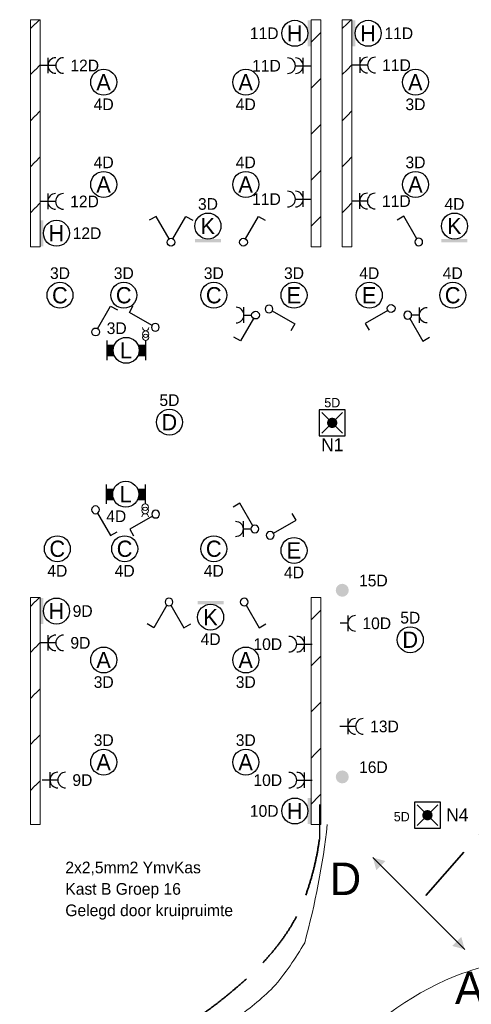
# Model space of a CAD drawing. Header units: millimetres. Extents: x 2866 to 82825, y 5804 to 55791.
# Tile 24 of 28: x 35213 to 42165, y 38277 to 53445. Entities that reach past the tile are written whole.
import ezdxf
from ezdxf.enums import TextEntityAlignment as Align

# ---------------------------------------------------------------- set-up
doc = ezdxf.new("R2010")
doc.units = ezdxf.units.MM
doc.linetypes.add('DGN Style 2', pattern=[885.6234, 531.37404, -354.24936])
doc.linetypes.add('DGN Style 3', pattern=[1239.87276, 885.6234, -354.24936])
for name, color, linetype, lineweight in [('Level 14', 1, 'Continuous', 0), ('Level 16', 1, 'Continuous', 0), ('Level 18', 1, 'Continuous', 0), ('Level 19', 1, 'Continuous', 0), ('Level 20', 1, 'Continuous', 0), ('Level 43', 1, 'Continuous', 0), ('Level 46', 1, 'Continuous', 0), ('Level 54', 1, 'Continuous', 0), ('Level 57', 1, 'Continuous', 0)]:
    doc.layers.add(name, color=color, linetype=linetype, lineweight=lineweight)
doc.styles.add('Style-ENGINEERING', font='ENGINEERING.shx')
doc.styles.add('Style-WORKING', font='WORKING.shx')

# ---------------------------------------------------------------- blocks, each defined once
blk = doc.blocks.new('EA8')
at = {"layer": 'Level 18', "color": 3, "linetype": 'Continuous', "lineweight": 25}
blk.add_circle((2.5, 0), 2, dxfattribs=at)
blk.add_solid([(0.5, -2), (0.5, 2), (0, -2), (0, 2)], dxfattribs=at)
at = {"layer": 'Level 18', "color": 1, "linetype": 'Continuous', "lineweight": 18, "style": 'Style-WORKING'}
blk.add_attdef('EA8_880', text='', height=1.8, dxfattribs=at).set_placement((2.8, 2.5), align=Align.CENTER)
at = {"layer": 'Level 18', "color": 2, "linetype": 'Continuous', "lineweight": 18, "style": 'Style-WORKING'}
blk.add_attdef('EA8_879', text='', height=2.5, dxfattribs=at).set_placement((2.48, 0), align=Align.MIDDLE_CENTER)
at = {"layer": 'Level 18', "color": 1, "linetype": 'Continuous', "lineweight": 18, "style": 'Style-WORKING'}
blk.add_attdef('EA8_882', text='', height=1.8, dxfattribs=at).set_placement((5, 0), align=Align.MIDDLE_LEFT)
blk.add_attdef('EA8_881', text='', height=1.8, dxfattribs=at).set_placement((2.8, -2.5), align=Align.TOP_CENTER)
blk = doc.blocks.new('EA6')
at = {"layer": 'Level 18', "color": 3, "linetype": 'Continuous', "lineweight": 25}
blk.add_circle((0, 2.5), 2, dxfattribs=at)
blk.add_solid([(-2, 0), (2, 0), (-2, 0.5), (2, 0.5)], dxfattribs=at)
at = {"layer": 'Level 18', "color": 1, "linetype": 'Continuous', "lineweight": 18, "style": 'Style-WORKING'}
blk.add_attdef('EA6_887', text='', height=1.8, dxfattribs=at).set_placement((0, 5), align=Align.CENTER)
blk.add_attdef('EA6_888', text='', height=1.8, dxfattribs=at).set_placement((-1.9, 2.5), align=Align.MIDDLE_RIGHT)
at = {"layer": 'Level 18', "color": 2, "linetype": 'Continuous', "lineweight": 18, "style": 'Style-WORKING'}
blk.add_attdef('EA6_886', text='', height=2.5, dxfattribs=at).set_placement((-0.02, 2.5), align=Align.MIDDLE_CENTER)
at = {"layer": 'Level 18', "color": 1, "linetype": 'Continuous', "lineweight": 18, "style": 'Style-WORKING'}
blk.add_attdef('EA6_889', text='', height=1.8, dxfattribs=at).set_placement((2.5, 2.5), align=Align.MIDDLE_LEFT)
blk = doc.blocks.new('EA7')
at = {"layer": 'Level 18', "color": 3, "linetype": 'Continuous', "lineweight": 25}
blk.add_circle((-2.5, 0), 2, dxfattribs=at)
blk.add_solid([(0, -2), (0, 2), (-0.5, -2), (-0.5, 2)], dxfattribs=at)
at = {"layer": 'Level 18', "color": 1, "linetype": 'Continuous', "lineweight": 18, "style": 'Style-WORKING'}
blk.add_attdef('EA7_1076', text='', height=1.8, dxfattribs=at).set_placement((-2.2, 2.5), align=Align.CENTER)
blk.add_attdef('EA7_1077', text='', height=1.8, dxfattribs=at).set_placement((-5, 0), align=Align.MIDDLE_RIGHT)
at = {"layer": 'Level 18', "color": 2, "linetype": 'Continuous', "lineweight": 18, "style": 'Style-WORKING'}
blk.add_attdef('EA7_1075', text='', height=2.5, dxfattribs=at).set_placement((-2.52, 0), align=Align.MIDDLE_CENTER)
at = {"layer": 'Level 18', "color": 1, "linetype": 'Continuous', "lineweight": 18, "style": 'Style-WORKING'}
blk.add_attdef('EA7_1078', text='', height=1.8, dxfattribs=at).set_placement((-2.2, -2.5), align=Align.TOP_CENTER)
blk = doc.blocks.new('EA7_1')
at = {"layer": 'Level 18', "color": 3, "linetype": 'Continuous', "lineweight": 25}
blk.add_circle((-2.5, 0), 2, dxfattribs=at)
blk.add_solid([(0, -2), (0, 2), (-0.5, -2), (-0.5, 2)], dxfattribs=at)
at = {"layer": 'Level 18', "color": 1, "linetype": 'Continuous', "lineweight": 18, "style": 'Style-WORKING'}
blk.add_attdef('EA7_1_1734', text='', height=1.8, dxfattribs=at).set_placement((-2.2, 2.5), align=Align.CENTER)
blk.add_attdef('EA7_1_1735', text='', height=1.8, dxfattribs=at).set_placement((-5, 0), align=Align.MIDDLE_RIGHT)
at = {"layer": 'Level 18', "color": 2, "linetype": 'Continuous', "lineweight": 18, "style": 'Style-WORKING'}
blk.add_attdef('EA7_1_1733', text='', height=2.5, dxfattribs=at).set_placement((-2.52, 0), align=Align.MIDDLE_CENTER)
at = {"layer": 'Level 18', "color": 1, "linetype": 'Continuous', "lineweight": 18, "style": 'Style-WORKING'}
blk.add_attdef('EA7_1_1736', text='', height=1.8, dxfattribs=at).set_placement((-2.2, -2.5), align=Align.TOP_CENTER)
blk = doc.blocks.new('EA9')
at = {"layer": 'Level 18', "color": 3, "linetype": 'Continuous', "lineweight": 25}
blk.add_circle((0, -2.5), 2, dxfattribs=at)
blk.add_solid([(-2, -0.5), (2, -0.5), (-2, 0), (2, 0)], dxfattribs=at)
at = {"layer": 'Level 18', "color": 2, "linetype": 'Continuous', "lineweight": 18, "style": 'Style-WORKING'}
blk.add_attdef('EA9_893', text='', height=2.5, dxfattribs=at).set_placement((-0.02, -2.5), align=Align.MIDDLE_CENTER)
at = {"layer": 'Level 18', "color": 1, "linetype": 'Continuous', "lineweight": 18, "style": 'Style-WORKING'}
blk.add_attdef('EA9_894', text='', height=1.8, dxfattribs=at).set_placement((-1.9, -2.5), align=Align.MIDDLE_RIGHT)
blk.add_attdef('EA9_895', text='', height=1.8, dxfattribs=at).set_placement((2.5, -2.5), align=Align.MIDDLE_LEFT)
blk.add_attdef('EA9_896', text='', height=1.8, dxfattribs=at).set_placement((0, -5), align=Align.TOP_CENTER)
blk = doc.blocks.new('EC6')
at = {"layer": 'Level 18', "color": 3, "linetype": 'Continuous', "lineweight": 25}
blk.add_circle((0, 0), 2, dxfattribs=at)
at = {"layer": 'Level 18', "color": 1, "linetype": 'Continuous', "lineweight": 18, "style": 'Style-WORKING'}
blk.add_attdef('EC6_900', text='', height=1.8, dxfattribs=at).set_placement((0.3, 2.5), align=Align.CENTER)
blk.add_attdef('EC6_901', text='', height=1.8, dxfattribs=at).set_placement((-1.9, 0), align=Align.MIDDLE_RIGHT)
at = {"layer": 'Level 18', "color": 2, "linetype": 'Continuous', "lineweight": 18, "style": 'Style-WORKING'}
blk.add_attdef('EC6_899', text='', height=2.5, dxfattribs=at).set_placement((-0.02, 0), align=Align.MIDDLE_CENTER)
at = {"layer": 'Level 18', "color": 1, "linetype": 'Continuous', "lineweight": 18, "style": 'Style-WORKING'}
blk.add_attdef('EC6_903', text='', height=1.8, dxfattribs=at).set_placement((2.5, 0), align=Align.MIDDLE_LEFT)
blk.add_attdef('EC6_902', text='', height=1.8, dxfattribs=at).set_placement((0.3, -2.5), align=Align.TOP_CENTER)
blk = doc.blocks.new('EL6_2')
at = {"layer": 'Level 16', "color": 3, "linetype": 'Continuous', "lineweight": 25}
for p, q in [((2.4, 0), (0, 0)), ((1.2, 1.2), (1.2, -1.2))]:
    blk.add_line(p, q, dxfattribs=at)
for centre in [(2.4, 0), (3.6, 0)]:
    blk.add_arc(centre, 1.2, 90, 270, dxfattribs=at)
at = {"layer": 'Level 16', "color": 2, "linetype": 'Continuous', "lineweight": 18, "style": 'Style-WORKING'}
blk.add_attdef('EL6_2_6265', text='', height=1.8, rotation=270, dxfattribs=at).set_placement((4.66, -0.3), align=Align.CENTER)
blk.add_attdef('EL6_2_6266', text='', height=1.8, rotation=90, dxfattribs=at).set_placement((4.66, 0), align=Align.TOP_CENTER)
blk.add_attdef('EL6_2_6268', text='', height=1.8, rotation=180, dxfattribs=at).set_placement((4.06, 0), align=Align.MIDDLE_RIGHT)
blk.add_attdef('EL6_2_6267', text='', height=1.8, dxfattribs=at).set_placement((4.66, 0), align=Align.MIDDLE_LEFT)
blk = doc.blocks.new('*U19')
at = {"layer": 'Level 18', "color": 3, "linetype": 'Continuous', "lineweight": 0, "extrusion": (0, 0, -1)}
for centre in [(-0.01, 0), (-1.01, 0)]:
    blk.add_circle(centre, 1, dxfattribs=at)
at = {"layer": 'Level 18', "color": 3, "linetype": 'Continuous', "lineweight": 0}
blk.add_arc((-1.99, 0), 1, 270.0063, 89.9937, dxfattribs=at)
blk = doc.blocks.new('EA0_1')
at = {"layer": 'Level 18', "color": 3, "linetype": 'Continuous', "lineweight": 25}
for p, q in [((-3, 1.5), (-3, -1.5)), ((-3, 0.8), (-1.82, 0.8)), ((-3, 0.6), (-1.9, 0.6)), ((-3, 0.4), (-1.95, 0.4)), ((-3, 0.2), (-2, 0.2)), ((-3, 0), (-2, 0)), ((1.82, 0.8), (3, 0.8)), ((1.9, 0.6), (3, 0.6)), ((1.95, 0.4), (3, 0.4)), ((2, 0.2), (3, 0.2)), ((2, 0), (3, 0)), ((3, 1.5), (3, -1.5)), ((-3, -0.2), (-2, -0.2)), ((-3, -0.4), (-1.95, -0.4)), ((-3, -0.6), (-1.9, -0.6)), ((-3, -0.8), (-1.82, -0.8)), ((1.82, -0.8), (3, -0.8)), ((1.9, -0.6), (3, -0.6)), ((1.95, -0.4), (3, -0.4)), ((2, -0.2), (3, -0.2))]:
    blk.add_line(p, q, dxfattribs=at)
blk.add_circle((0, -0.005), 2, dxfattribs=at)
at = {"layer": 'Level 18', "color": 1, "linetype": 'Continuous', "lineweight": 0, "style": 'Style-WORKING'}
blk.add_attdef('EA0_1_6177', text='', height=1.8, dxfattribs=at).set_placement((3.6, 2.5), align=Align.RIGHT)
blk.add_attdef('EA0_1_6178', (-3, 2.5), '', height=1.8, dxfattribs=at)
at = {"layer": 'Level 18', "color": 2, "linetype": 'Continuous', "lineweight": 18, "style": 'Style-WORKING'}
blk.add_attdef('EA0_1_6176', text='', height=2.4999, dxfattribs=at).set_placement((-0.02149, -0.01005), align=Align.MIDDLE_CENTER)
at = {"layer": 'Level 18', "color": 1, "linetype": 'Continuous', "lineweight": 0, "style": 'Style-WORKING'}
blk.add_attdef('EA0_1_6180', text='', height=1.8, dxfattribs=at).set_placement((3.6, -2.5), align=Align.TOP_RIGHT)
blk.add_attdef('EA0_1_6179', text='', height=1.8, dxfattribs=at).set_placement((-3, -2.5), align=Align.TOP_LEFT)
blk = doc.blocks.new('*U32')
at = {"layer": 'Level 18', "color": 3, "linetype": 'Continuous', "lineweight": 0, "extrusion": (0, 0, -1)}
for centre in [(0.01, 0), (-0.99, 0)]:
    blk.add_circle(centre, 1, dxfattribs=at)
at = {"layer": 'Level 18', "color": 3, "linetype": 'Continuous', "lineweight": 0}
blk.add_arc((-2.01, 0), 1, 270.0063, 89.9937, dxfattribs=at)
blk = doc.blocks.new('EAD0')
at = {"layer": 'Level 16', "linetype": 'Continuous', "lineweight": 0}
h = blk.add_hatch(color=3, dxfattribs=at)
edge = h.paths.add_edge_path()
edge.add_arc((0, 0), 1, 0, 360)
at = {"layer": 'Level 16', "color": 2, "linetype": 'Continuous', "lineweight": 0, "style": 'Style-WORKING'}
for tag, p in [('EAD0_8831', (-4.9, 0.6)), ('EAD0_8830', (2.58, 0.6))]:
    blk.add_attdef(tag, p, '', height=1.8, dxfattribs=at)
blk = doc.blocks.new('EL5')
at = {"layer": 'Level 16', "color": 3, "linetype": 'Continuous', "lineweight": 25}
for p, q in [((1.2, 0), (0, 0)), ((1.2, 1.2), (1.2, -1.2))]:
    blk.add_line(p, q, dxfattribs=at)
blk.add_arc((2.4, 0), 1.2, 90, 270, dxfattribs=at)
at = {"layer": 'Level 16', "color": 2, "linetype": 'Continuous', "lineweight": 18, "style": 'Style-WORKING'}
blk.add_attdef('EL5_8623', text='', height=1.8, rotation=270, dxfattribs=at).set_placement((3.45, -0.3), align=Align.CENTER)
blk.add_attdef('EL5_8624', text='', height=1.8, rotation=90, dxfattribs=at).set_placement((3.45, 0.3), align=Align.TOP_CENTER)
blk.add_attdef('EL5_8626', text='', height=1.8, rotation=180, dxfattribs=at).set_placement((2.85, 0), align=Align.MIDDLE_RIGHT)
blk.add_attdef('EL5_8625', text='', height=1.8, dxfattribs=at).set_placement((3.45, 0), align=Align.MIDDLE_LEFT)
blk = doc.blocks.new('EH6')
at = {"layer": 'Level 19', "color": 3, "linetype": 'Continuous', "lineweight": 25}
for p, q in [((-2.3, 3.98), (-3.34, 3.38)), ((-0.3, 0.5), (-2.3, 3.98)), ((0.3, 0.5), (2.3, 3.98)), ((2.3, 3.98), (3.36, 3.38))]:
    blk.add_line(p, q, dxfattribs=at)
blk.add_circle((0.005, 0), 0.6, dxfattribs=at)
at = {"layer": 'Level 19', "color": 1, "linetype": 'Continuous', "lineweight": 0, "style": 'Style-WORKING'}
for tag, p in [('EH6_6298', (-2.42, 4.4)), ('EH6_6294', (2.42, 4.4))]:
    blk.add_attdef(tag, text='', height=1.8, rotation=270, dxfattribs=at).set_placement(p, align=Align.MIDDLE_RIGHT)
for tag, p in [('EH6_6299', (-2.42, 5)), ('EH6_6295', (2.42, 5))]:
    blk.add_attdef(tag, text='', height=1.8, rotation=90, dxfattribs=at).set_placement(p, align=Align.MIDDLE_LEFT)
for tag, p in [('EH6_6300', (-2.72, 4.5)), ('EH6_6296', (2.12, 4.5))]:
    blk.add_attdef(tag, text='', height=1.8, rotation=180, dxfattribs=at).set_placement(p, align=Align.TOP_CENTER)
for tag, p in [('EH6_6297', (-2.12, 4.5)), ('EH6_6293', (2.72, 4.5))]:
    blk.add_attdef(tag, text='', height=1.8, dxfattribs=at).set_placement(p, align=Align.CENTER)
blk = doc.blocks.new('EH0')
at = {"layer": 'Level 19', "color": 3, "linetype": 'Continuous', "lineweight": 25}
for p, q in [((0.3, 0.5), (2.3, 3.98)), ((2.3, 3.98), (3.34, 3.38))]:
    blk.add_line(p, q, dxfattribs=at)
blk.add_circle((-0.005, 0), 0.6, dxfattribs=at)
at = {"layer": 'Level 19', "color": 1, "linetype": 'Continuous', "lineweight": 0, "style": 'Style-WORKING'}
blk.add_attdef('EH0_6284', text='', height=1.8, rotation=270, dxfattribs=at).set_placement((2.42, 4.4), align=Align.MIDDLE_RIGHT)
blk.add_attdef('EH0_6285', text='', height=1.8, rotation=90, dxfattribs=at).set_placement((2.42, 5), align=Align.MIDDLE_LEFT)
blk.add_attdef('EH0_6286', text='', height=1.8, rotation=180, dxfattribs=at).set_placement((2.12, 4.5), align=Align.TOP_CENTER)
blk.add_attdef('EH0_6283', text='', height=1.8, dxfattribs=at).set_placement((2.72, 4.5), align=Align.CENTER)
blk = doc.blocks.new('EH0_2')
at = {"layer": 'Level 19', "color": 3, "linetype": 'Continuous', "lineweight": 25}
for p, q in [((0.3, 0.5), (2.3, 3.98)), ((2.3, 3.98), (3.36, 3.38))]:
    blk.add_line(p, q, dxfattribs=at)
at = {"layer": 'Level 19', "color": 3, "linetype": 'Continuous', "lineweight": 25, "extrusion": (0, 0, -1)}
blk.add_circle((-0.005, 0), 0.6, dxfattribs=at)
at = {"layer": 'Level 19', "color": 1, "linetype": 'Continuous', "lineweight": 0, "style": 'Style-WORKING'}
blk.add_attdef('EH0_2_6400', text='', height=1.8, rotation=270, dxfattribs=at).set_placement((2.42, 4.4), align=Align.MIDDLE_RIGHT)
blk.add_attdef('EH0_2_6401', text='', height=1.8, rotation=90, dxfattribs=at).set_placement((2.42, 5), align=Align.MIDDLE_LEFT)
blk.add_attdef('EH0_2_6402', text='', height=1.8, rotation=180, dxfattribs=at).set_placement((2.12, 4.5), align=Align.TOP_CENTER)
blk.add_attdef('EH0_2_6399', text='', height=1.8, dxfattribs=at).set_placement((2.72, 4.5), align=Align.CENTER)
blk = doc.blocks.new('EK1')
at = {"layer": 'Level 19', "color": 3, "linetype": 'Continuous', "lineweight": 25}
for p, q in [((0.3, 0.5), (2.3, 3.98)), ((2.3, 3.98), (3.34, 3.38)), ((1.8, 0), (0.6, 0)), ((1.8, 1.2), (1.8, -1.2))]:
    blk.add_line(p, q, dxfattribs=at)
blk.add_circle((0, 0), 0.6, dxfattribs=at)
blk.add_arc((3, 0), 1.2, 90, 270, dxfattribs=at)
at = {"layer": 'Level 19', "color": 1, "linetype": 'Continuous', "lineweight": 0, "style": 'Style-WORKING'}
blk.add_attdef('EK1_6324', text='', height=1.8, rotation=270, dxfattribs=at).set_placement((2.42, 4.4), align=Align.MIDDLE_RIGHT)
blk.add_attdef('EK1_6325', text='', height=1.8, rotation=90, dxfattribs=at).set_placement((2.42, 5), align=Align.MIDDLE_LEFT)
blk.add_attdef('EK1_6326', text='', height=1.8, rotation=180, dxfattribs=at).set_placement((2.12, 4.5), align=Align.TOP_CENTER)
blk.add_attdef('EK1_6323', text='', height=1.8, dxfattribs=at).set_placement((2.72, 4.5), align=Align.CENTER)
at = {"layer": 'Level 19', "color": 2, "linetype": 'Continuous', "lineweight": 0, "style": 'Style-WORKING'}
blk.add_attdef('EK1_6329', text='', height=1.8, rotation=270, dxfattribs=at).set_placement((4.04, -0.3), align=Align.CENTER)
blk.add_attdef('EK1_6330', text='', height=1.8, rotation=90, dxfattribs=at).set_placement((4.04, 0.3), align=Align.TOP_CENTER)
blk.add_attdef('EK1_6332', text='', height=1.8, rotation=180, dxfattribs=at).set_placement((3.44, 0), align=Align.MIDDLE_RIGHT)
blk.add_attdef('EK1_6331', text='', height=1.8, dxfattribs=at).set_placement((4.04, 0), align=Align.MIDDLE_LEFT)
blk = doc.blocks.new('ED9_1')
at = {"layer": 'Level 20', "linetype": 'Continuous', "lineweight": 35}
h = blk.add_hatch(color=4, dxfattribs=at)
edge = h.paths.add_edge_path()
edge.add_arc((0, 0), 0.8, 0, 360)
at = {"layer": 'Level 20', "color": 3, "linetype": 'Continuous', "lineweight": 25}
for p, q in [((2, 2), (-2, 2)), ((-2, 2), (-2, -2)), ((2, -2), (2, 2)), ((-2, -2), (2, -2))]:
    blk.add_line(p, q, dxfattribs=at)
at = {"layer": 'Level 20', "color": 4, "linetype": 'Continuous', "lineweight": 35}
for p, q in [((-1.6, 1.6), (1.6, -1.6)), ((-1.6, -1.6), (1.6, 1.6))]:
    blk.add_line(p, q, dxfattribs=at)
at = {"layer": 'Level 20', "color": 2, "linetype": 'Continuous', "lineweight": 25, "style": 'Style-WORKING'}
blk.add_attdef('ED9_1_13027', text='', height=2, dxfattribs=at).set_placement((0.34, 2.71), align=Align.CENTER)
at = {"layer": 'Level 20', "color": 1, "linetype": 'Continuous', "lineweight": 18, "style": 'Style-WORKING'}
blk.add_attdef('ED9_1_13024', text='', height=1.44, dxfattribs=at).set_placement((0.01, 2.39), align=Align.CENTER)
at = {"layer": 'Level 20', "color": 2, "linetype": 'Continuous', "lineweight": 25, "style": 'Style-WORKING'}
blk.add_attdef('ED9_1_13025', text='', height=2, dxfattribs=at).set_placement((-2.05, -0.94), align=Align.RIGHT)
at = {"layer": 'Level 20', "color": 1, "linetype": 'Continuous', "lineweight": 18, "style": 'Style-WORKING'}
blk.add_attdef('ED9_1_13020', text='', height=1.44, dxfattribs=at).set_placement((-2.24, -0.94), align=Align.RIGHT)
blk.add_attdef('ED9_1_13021', (2.89, -0.94), '', height=1.44, dxfattribs=at)
at = {"layer": 'Level 20', "color": 2, "linetype": 'Continuous', "lineweight": 25, "style": 'Style-WORKING'}
blk.add_attdef('ED9_1_13026', (2.89, -0.94), '', height=2, dxfattribs=at)
blk.add_attdef('ED9_1_13028', text='', height=2, dxfattribs=at).set_placement((0.01, -2.37), align=Align.TOP_CENTER)
at = {"layer": 'Level 20', "color": 1, "linetype": 'Continuous', "lineweight": 18, "style": 'Style-WORKING'}
blk.add_attdef('ED9_1_13022', text='', height=1.44, dxfattribs=at).set_placement((0.24, -2.54), align=Align.TOP_CENTER)
blk = doc.blocks.new('EAE5')
at = {"layer": 'Level 54', "color": 4, "linetype": 'DGN Style 3', "lineweight": 35}
blk.add_line((0, 0), (10, 0), dxfattribs=at)
at = {"layer": 'Level 54', "color": 4, "linetype": 'DGN Style 3', "lineweight": 35, "extrusion": (0, 0, -1)}
blk.add_solid([(-10, 0), (-8.25, -1), (-8.25, 1)], dxfattribs=at)

msp = doc.modelspace()

# ---------------------------------------------------------------- hatches: boundary and pattern name
at = {"layer": 'Level 14', "linetype": 'Continuous', "lineweight": 18}
h = msp.add_hatch(dxfattribs=at)
h.set_pattern_fill('EZ7', color=2, style=0, pattern_type=2)
h.set_pattern_definition([(45, (35452.9, 52673.1), (-709, 6e-14), [1001.26, -1.41])])
h.paths.add_polyline_path([(35378, 53445), (35378, 49945), (35528, 49945), (35528, 53445)])
h = msp.add_hatch(dxfattribs=at)
h.set_pattern_fill('EZ7', color=2, style=0, pattern_type=2)
h.set_pattern_definition([(45, (39760.56, 51742.47), (-709, 6e-14), [1001.26, -1.41])])
h.paths.add_polyline_path([(39848, 49945), (39848, 53445), (39698, 53445), (39698, 49945)])
h = msp.add_hatch(dxfattribs=at)
h.set_pattern_fill('EZ7', color=2, style=0, pattern_type=2)
h.set_pattern_definition([(45, (40252.9, 52673.1), (-709, 6e-14), [1001.26, -1.41])])
h.paths.add_polyline_path([(40178, 53445), (40178, 49945), (40328, 49945), (40328, 53445)])
h = msp.add_hatch(dxfattribs=at)
h.set_pattern_fill('EZ7', color=2, style=0, pattern_type=2)
h.set_pattern_definition([(45, (35452.9, 43773.1), (-709, 6e-14), [1001.26, -1.41])])
h.paths.add_polyline_path([(35378, 44545), (35378, 41045), (35528, 41045), (35528, 44545)])
h = msp.add_hatch(dxfattribs=at)
h.set_pattern_fill('EZ7', color=2, style=0, pattern_type=2)
h.set_pattern_definition([(45, (39760.56, 42842.47), (-709, 6e-14), [1001.26, -1.41])])
h.paths.add_polyline_path([(39848, 41045), (39848, 44545), (39698, 44545), (39698, 41045)])

# ---------------------------------------------------------------- linework, layer by layer
at = {"layer": 'Level 14', "color": 3, "linetype": 'CONTINUOUS', "lineweight": 0}
for p, q in [((35378, 53445), (35453, 53445)), ((35378, 53445), (35378, 49945)), ((35528, 53445), (35453, 53445)), ((35528, 53445), (35528, 49945)), ((39698, 49945), (39698, 53445)), ((39698, 53445), (39773, 53445)), ((39848, 53445), (39773, 53445)), ((39848, 49945), (39848, 53445)), ((40178, 53445), (40253, 53445)), ((40178, 53445), (40178, 49945)), ((40328, 53445), (40253, 53445)), ((40328, 53445), (40328, 49945)), ((35378, 49945), (35453, 49945)), ((35528, 49945), (35453, 49945)), ((39698, 49945), (39773, 49945)), ((39848, 49945), (39773, 49945)), ((40178, 49945), (40253, 49945)), ((40328, 49945), (40253, 49945)), ((35378, 44545), (35453, 44545)), ((35378, 44545), (35378, 41045)), ((35528, 44545), (35453, 44545)), ((35528, 44545), (35528, 41045)), ((39698, 41045), (39698, 44545)), ((39698, 44545), (39773, 44545)), ((39848, 44545), (39773, 44545)), ((39848, 41045), (39848, 44545)), ((35378, 41045), (35453, 41045)), ((35528, 41045), (35453, 41045)), ((39698, 41045), (39773, 41045)), ((39848, 41045), (39773, 41045))]:
    msp.add_line(p, q, dxfattribs=at)
at = {"layer": 'Level 43', "color": 3, "linetype": 'DGN Style 2', "lineweight": 25}
msp.add_line((39826, 41354), (39826, 40815), dxfattribs=at)
at = {"layer": 'Level 46', "color": 4, "linetype": 'DGN Style 3', "lineweight": 35, "flags": 128}
msp.add_lwpolyline([(39826, 40815, -0.053741), (39612, 39946, -0.06739), (39280, 39313, -0.053741), (38730, 38693, -0.037863), (37805, 37971, -0.046202), (37321, 37710, -0.023196), (36298, 37330, -0.032655), (35053, 37020, 0.018511), (34342, 36864, 0.041459), (33170, 36455), (33170, 36455, -0.094633), (30431, 35814, -0.152854), (28860, 36235, 0.089767), (27962, 36601, 0.114305), (27833, 36598, 0.030921), (27385, 36455, 0.057574), (27020, 36262, -0.096321), (26391, 35989, -0.264178), (26207, 36045, -0.363966), (26199, 36193, -0.120285), (26695, 36603, 0.067583), (27000, 36805, 0.072553), (27140, 36969, 0.455708), (27128, 37009, 0.026447), (26495, 37253), (26495, 37253, 0.011329), (24980, 37709), (24980, 37709, 0.022469), (24134, 37902), (24134, 37902, 0.070794), (23858, 37913, 0.038854), (22790, 37718, 0.043106), (21870, 37388, 0.056415), (21335, 37065, 0.036679), (20620, 36426, 0.051006), (20173, 35857, 0.087136), (20011, 35464, 0.344361), (20153, 35166, -0.243198), (20299, 34968, -0.304662), (20288, 34945, -0.034882), (20107, 34852, -0.218998), (19977, 34855, 0.51662), (19754, 34735, 0.06444), (19764, 33233), (19764, 33233, -0.031861), (19818, 32490), (19818, 32490, -0.006965), (19810, 31175, -0.028785), (19786, 30858, -0.108484), (19629, 30430, 0.077932), (19498, 30129, 0.009854), (19277, 29211, 0.00644), (18985, 27796), (18985, 27796, 0.004815), (18493, 25111), (18493, 25111, 0.028233), (18440, 24648, 0.319265), (18464, 24609, 0.038479), (18792, 24502, 0.024401), (19413, 24382, -0.032401), (20235, 24210, -0.145076), (20250, 24200, -0.014274), (20363, 24065, -0.005986), (20816, 23473), (20816, 23473, 0.011216), (21678, 22374), (21678, 22374, 0.058474), (21828, 22229, 0.318239), (21870, 22228, 0.008616), (25071, 24416), (25071, 24416, 0.012253), (27257, 26047), (27257, 26047, 0.024657), (28081, 26763, 0.012253), (29757, 28234)], format="xyb", dxfattribs=at)
at = {"layer": 'Level 54', "color": 4, "linetype": 'DGN Style 3', "lineweight": 35}
msp.add_line((42870, 41551), (41357, 39830), dxfattribs=at)
at = {"layer": 'Level 57', "color": 252, "linetype": 'Continuous', "lineweight": 0, "flags": 128}
for points in [[(39948, 41046, -0.038692), (39600, 39225), (39600, 39225, -0.047142), (39117, 38539, -0.038692), (38521, 38045, -0.009795), (37221, 37165)], [(43095, 39167, -0.038692), (42037, 38759), (42037, 38759, 0.11973), (40160, 37461, -0.038692), (39386, 36819, -0.014518), (37375, 35486), (37375, 35486, -0.050113), (35802, 34714, 0.095694), (33450, 33282), (33450, 33282, 0.058308), (30667, 30086), (30667, 30086, -0.052861), (27968, 26919), (27968, 26919, -0.092325), (25716, 25458), (25716, 25458, 0.063582), (24433, 24726, 0.030667), (23482, 23915), (23482, 23915, 0.023309), (21261, 21907)]]:
    msp.add_lwpolyline(points, format="xyb", dxfattribs=at)

# ---------------------------------------------------------------- block references
at = {"layer": 'Level 16', "color": 3, "linetype": 'Continuous', "lineweight": 25}
ref = msp.add_blockref('EL6_2', (35528, 52739), dxfattribs=dict(at, xscale=100, yscale=100, zscale=100))
ref.add_attrib('EL6_2_6267', '12D', dxfattribs={"color": 2, "linetype": 'Continuous', "lineweight": 18, "height": 180, "style": 'Style-WORKING'}).set_placement((35993, 52739), align=Align.MIDDLE_LEFT)
ref = msp.add_blockref('EL6_2', (39698, 52736), dxfattribs=dict(at, xscale=100, yscale=100, zscale=100, rotation=180))
ref.add_attrib('EL6_2_6268', '11D', dxfattribs={"color": 2, "linetype": 'Continuous', "lineweight": 18, "height": 180, "style": 'Style-WORKING'}).set_placement((39233, 52736), align=Align.MIDDLE_RIGHT)
ref = msp.add_blockref('EL6_2', (40328, 52745), dxfattribs=dict(at, xscale=100, yscale=100, zscale=100))
ref.add_attrib('EL6_2_6267', '11D', dxfattribs={"color": 2, "linetype": 'Continuous', "lineweight": 18, "height": 180, "style": 'Style-WORKING'}).set_placement((40793, 52745), align=Align.MIDDLE_LEFT)
ref = msp.add_blockref('EL6_2', (35525, 50645), dxfattribs=dict(at, xscale=100, yscale=100, zscale=100))
ref.add_attrib('EL6_2_6267', '12D', dxfattribs={"color": 2, "linetype": 'Continuous', "lineweight": 18, "height": 180, "style": 'Style-WORKING'}).set_placement((35990, 50645), align=Align.MIDDLE_LEFT)
ref = msp.add_blockref('EL6_2', (39698, 50681), dxfattribs=dict(at, xscale=100, yscale=100, zscale=100, rotation=180))
ref.add_attrib('EL6_2_6268', '11D', dxfattribs={"color": 2, "linetype": 'Continuous', "lineweight": 18, "height": 180, "style": 'Style-WORKING'}).set_placement((39233, 50681), align=Align.MIDDLE_RIGHT)
ref = msp.add_blockref('EL6_2', (40325, 50650), dxfattribs=dict(at, xscale=100, yscale=100, zscale=100))
ref.add_attrib('EL6_2_6267', '11D', dxfattribs={"color": 2, "linetype": 'Continuous', "lineweight": 18, "height": 180, "style": 'Style-WORKING'}).set_placement((40790, 50650), align=Align.MIDDLE_LEFT)
at = {"layer": 'Level 16', "color": 2, "linetype": 'Continuous', "lineweight": 0}
ref = msp.add_blockref('EAD0', (40179, 44655), dxfattribs=dict(at, xscale=100, yscale=100, zscale=100))
ref.add_attrib('EAD0_8830', '15D', (40437, 44715), dxfattribs={"color": 2, "linetype": 'Continuous', "lineweight": 0, "height": 180, "style": 'Style-WORKING'})
at = {"layer": 'Level 16', "color": 3, "linetype": 'Continuous', "lineweight": 25, "xscale": 100, "yscale": 100, "zscale": 100}
msp.add_blockref('EL5', (40144, 44146), dxfattribs=at).add_auto_attribs({'EL5_8625': '10D'})
at = {"layer": 'Level 16', "color": 3, "linetype": 'Continuous', "lineweight": 25}
ref = msp.add_blockref('EL6_2', (35528, 43845), dxfattribs=dict(at, xscale=100, yscale=100, zscale=100))
ref.add_attrib('EL6_2_6267', '9D', dxfattribs={"color": 2, "linetype": 'Continuous', "lineweight": 18, "height": 180, "style": 'Style-WORKING'}).set_placement((35993, 43845), align=Align.MIDDLE_LEFT)
ref = msp.add_blockref('EL6_2', (39718, 43825), dxfattribs=dict(at, xscale=100, yscale=100, zscale=100, rotation=180))
ref.add_attrib('EL6_2_6268', '10D', dxfattribs={"color": 2, "linetype": 'Continuous', "lineweight": 18, "height": 180, "style": 'Style-WORKING'}).set_placement((39253, 43825), align=Align.MIDDLE_RIGHT)
ref = msp.add_blockref('EL6_2', (40143, 42558), dxfattribs=dict(at, xscale=100, yscale=100, zscale=100))
ref.add_attrib('EL6_2_6267', '13D', dxfattribs={"color": 2, "linetype": 'Continuous', "lineweight": 18, "height": 180, "style": 'Style-WORKING'}).set_placement((40608, 42558), align=Align.MIDDLE_LEFT)
at = {"layer": 'Level 16', "color": 2, "linetype": 'Continuous', "lineweight": 0}
ref = msp.add_blockref('EAD0', (40179, 41780), dxfattribs=dict(at, xscale=100, yscale=100, zscale=100))
ref.add_attrib('EAD0_8830', '16D', (40437, 41840), dxfattribs={"color": 2, "linetype": 'Continuous', "lineweight": 0, "height": 180, "style": 'Style-WORKING'})
at = {"layer": 'Level 16', "color": 3, "linetype": 'Continuous', "lineweight": 25}
ref = msp.add_blockref('EL6_2', (35559, 41731), dxfattribs=dict(at, xscale=100, yscale=100, zscale=100))
ref.add_attrib('EL6_2_6267', '9D', dxfattribs={"color": 2, "linetype": 'Continuous', "lineweight": 18, "height": 180, "style": 'Style-WORKING'}).set_placement((36024, 41731), align=Align.MIDDLE_LEFT)
ref = msp.add_blockref('EL6_2', (39718, 41730), dxfattribs=dict(at, xscale=100, yscale=100, zscale=100, rotation=180))
ref.add_attrib('EL6_2_6268', '10D', dxfattribs={"color": 2, "linetype": 'Continuous', "lineweight": 18, "height": 180, "style": 'Style-WORKING'}).set_placement((39253, 41730), align=Align.MIDDLE_RIGHT)
at = {"layer": 'Level 18', "color": 3, "linetype": 'Continuous', "lineweight": 25, "xscale": 100, "yscale": 100, "zscale": 100}
for name, p, values in [('EA7', (39698, 53235), {'EA7_1075': 'H', 'EA7_1077': '11D'}), ('EA8', (40328, 53235), {'EA8_879': 'H', 'EA8_882': '11D'}), ('EA6', (38111, 50016), {'EA6_886': 'K', 'EA6_887': '3D'}), ('EA6', (41906, 50016), {'EA6_886': 'K', 'EA6_887': '4D'}), ('EA8', (35528, 50155), {'EA8_879': 'H', 'EA8_882': '12D'}), ('EA0_1', (36852, 48352), {'EA0_1_6176': 'L', 'EA0_1_6178': '3D'}), ('EA8', (35528, 44335), {'EA8_879': 'H', 'EA8_882': '9D'}), ('EA9', (38152, 44491), {'EA9_893': 'K', 'EA9_896': '4D'}), ('EA7_1', (39698, 41255), {'EA7_1_1733': 'H', 'EA7_1_1735': '10D'})]:
    msp.add_blockref(name, p, dxfattribs=at).add_auto_attribs(values)
at = {"layer": 'Level 18', "color": 3, "linetype": 'Continuous', "lineweight": 25}
ref = msp.add_blockref('EC6', (36506, 52481), dxfattribs=dict(at, xscale=100, yscale=100, zscale=100))
ref.add_attrib('EC6_899', 'A', dxfattribs={"color": 2, "linetype": 'Continuous', "lineweight": 18, "height": 250, "style": 'Style-WORKING'}).set_placement((36504, 52481), align=Align.MIDDLE_CENTER)
ref.add_attrib('EC6_902', '4D', dxfattribs={"color": 1, "linetype": 'Continuous', "lineweight": 18, "height": 180, "style": 'Style-WORKING'}).set_placement((36506, 52231), align=Align.TOP_CENTER)
ref = msp.add_blockref('EC6', (38693, 52481), dxfattribs=dict(at, xscale=100, yscale=100, zscale=100))
ref.add_attrib('EC6_899', 'A', dxfattribs={"color": 2, "linetype": 'Continuous', "lineweight": 18, "height": 250, "style": 'Style-WORKING'}).set_placement((38691, 52481), align=Align.MIDDLE_CENTER)
ref.add_attrib('EC6_902', '4D', dxfattribs={"color": 1, "linetype": 'Continuous', "lineweight": 18, "height": 180, "style": 'Style-WORKING'}).set_placement((38693, 52231), align=Align.TOP_CENTER)
ref = msp.add_blockref('EC6', (41306, 52481), dxfattribs=dict(at, xscale=100, yscale=100, zscale=100))
ref.add_attrib('EC6_899', 'A', dxfattribs={"color": 2, "linetype": 'Continuous', "lineweight": 18, "height": 250, "style": 'Style-WORKING'}).set_placement((41304, 52481), align=Align.MIDDLE_CENTER)
ref.add_attrib('EC6_902', '3D', dxfattribs={"color": 1, "linetype": 'Continuous', "lineweight": 18, "height": 180, "style": 'Style-WORKING'}).set_placement((41306, 52231), align=Align.TOP_CENTER)
ref = msp.add_blockref('EC6', (36506, 50907), dxfattribs=dict(at, xscale=100, yscale=100, zscale=100))
ref.add_attrib('EC6_899', 'A', dxfattribs={"color": 2, "linetype": 'Continuous', "lineweight": 18, "height": 250, "style": 'Style-WORKING'}).set_placement((36504, 50907), align=Align.MIDDLE_CENTER)
ref.add_attrib('EC6_900', '4D', dxfattribs={"color": 1, "linetype": 'Continuous', "lineweight": 18, "height": 180, "style": 'Style-WORKING'}).set_placement((36506, 51157), align=Align.CENTER)
ref = msp.add_blockref('EC6', (38693, 50907), dxfattribs=dict(at, xscale=100, yscale=100, zscale=100))
ref.add_attrib('EC6_899', 'A', dxfattribs={"color": 2, "linetype": 'Continuous', "lineweight": 18, "height": 250, "style": 'Style-WORKING'}).set_placement((38691, 50907), align=Align.MIDDLE_CENTER)
ref.add_attrib('EC6_900', '4D', dxfattribs={"color": 1, "linetype": 'Continuous', "lineweight": 18, "height": 180, "style": 'Style-WORKING'}).set_placement((38693, 51157), align=Align.CENTER)
ref = msp.add_blockref('EC6', (41306, 50907), dxfattribs=dict(at, xscale=100, yscale=100, zscale=100))
ref.add_attrib('EC6_899', 'A', dxfattribs={"color": 2, "linetype": 'Continuous', "lineweight": 18, "height": 250, "style": 'Style-WORKING'}).set_placement((41304, 50907), align=Align.MIDDLE_CENTER)
ref.add_attrib('EC6_900', '3D', dxfattribs={"color": 1, "linetype": 'Continuous', "lineweight": 18, "height": 180, "style": 'Style-WORKING'}).set_placement((41306, 51157), align=Align.CENTER)
ref = msp.add_blockref('EC6', (35833, 49200), dxfattribs=dict(at, xscale=100, yscale=100, zscale=100))
ref.add_attrib('EC6_899', 'C', dxfattribs={"color": 2, "linetype": 'Continuous', "lineweight": 18, "height": 250, "style": 'Style-WORKING'}).set_placement((35831, 49200), align=Align.MIDDLE_CENTER)
ref.add_attrib('EC6_900', '3D', dxfattribs={"color": 1, "linetype": 'Continuous', "lineweight": 18, "height": 180, "style": 'Style-WORKING'}).set_placement((35833, 49450), align=Align.CENTER)
ref = msp.add_blockref('EC6', (36815, 49200), dxfattribs=dict(at, xscale=100, yscale=100, zscale=100))
ref.add_attrib('EC6_899', 'C', dxfattribs={"color": 2, "linetype": 'Continuous', "lineweight": 18, "height": 250, "style": 'Style-WORKING'}).set_placement((36814, 49200), align=Align.MIDDLE_CENTER)
ref.add_attrib('EC6_900', '3D', dxfattribs={"color": 1, "linetype": 'Continuous', "lineweight": 18, "height": 180, "style": 'Style-WORKING'}).set_placement((36815, 49450), align=Align.CENTER)
ref = msp.add_blockref('EC6', (38201, 49200), dxfattribs=dict(at, xscale=100, yscale=100, zscale=100))
ref.add_attrib('EC6_899', 'C', dxfattribs={"color": 2, "linetype": 'Continuous', "lineweight": 18, "height": 250, "style": 'Style-WORKING'}).set_placement((38200, 49200), align=Align.MIDDLE_CENTER)
ref.add_attrib('EC6_900', '3D', dxfattribs={"color": 1, "linetype": 'Continuous', "lineweight": 18, "height": 180, "style": 'Style-WORKING'}).set_placement((38201, 49450), align=Align.CENTER)
ref = msp.add_blockref('EC6', (39436, 49200), dxfattribs=dict(at, xscale=100, yscale=100, zscale=100))
ref.add_attrib('EC6_899', 'E', dxfattribs={"color": 2, "linetype": 'Continuous', "lineweight": 18, "height": 250, "style": 'Style-WORKING'}).set_placement((39434, 49200), align=Align.MIDDLE_CENTER)
ref.add_attrib('EC6_900', '3D', dxfattribs={"color": 1, "linetype": 'Continuous', "lineweight": 18, "height": 180, "style": 'Style-WORKING'}).set_placement((39436, 49450), align=Align.CENTER)
ref = msp.add_blockref('EC6', (40595, 49200), dxfattribs=dict(at, xscale=100, yscale=100, zscale=100))
ref.add_attrib('EC6_899', 'E', dxfattribs={"color": 2, "linetype": 'Continuous', "lineweight": 18, "height": 250, "style": 'Style-WORKING'}).set_placement((40593, 49200), align=Align.MIDDLE_CENTER)
ref.add_attrib('EC6_900', '4D', dxfattribs={"color": 1, "linetype": 'Continuous', "lineweight": 18, "height": 180, "style": 'Style-WORKING'}).set_placement((40595, 49450), align=Align.CENTER)
ref = msp.add_blockref('EC6', (41880, 49200), dxfattribs=dict(at, xscale=100, yscale=100, zscale=100))
ref.add_attrib('EC6_899', 'C', dxfattribs={"color": 2, "linetype": 'Continuous', "lineweight": 18, "height": 250, "style": 'Style-WORKING'}).set_placement((41878, 49200), align=Align.MIDDLE_CENTER)
ref.add_attrib('EC6_900', '4D', dxfattribs={"color": 1, "linetype": 'Continuous', "lineweight": 18, "height": 180, "style": 'Style-WORKING'}).set_placement((41880, 49450), align=Align.CENTER)
at = {"layer": 'Level 18', "color": 3, "linetype": 'Continuous', "lineweight": 0, "xscale": 50, "yscale": 50, "zscale": 50, "rotation": 270}
msp.add_blockref('*U19', (37152, 48602), dxfattribs=at)
at = {"layer": 'Level 18', "color": 3, "linetype": 'Continuous', "lineweight": 25}
ref = msp.add_blockref('EC6', (37518, 47244), dxfattribs=dict(at, xscale=100, yscale=100, zscale=100))
ref.add_attrib('EC6_899', 'D', dxfattribs={"color": 2, "linetype": 'Continuous', "lineweight": 18, "height": 250, "style": 'Style-WORKING'}).set_placement((37516, 47244), align=Align.MIDDLE_CENTER)
ref.add_attrib('EC6_900', '5D', dxfattribs={"color": 1, "linetype": 'Continuous', "lineweight": 18, "height": 180, "style": 'Style-WORKING'}).set_placement((37518, 47494), align=Align.CENTER)
ref = msp.add_blockref('EA0_1', (36845, 46135), dxfattribs=dict(at, xscale=100, yscale=100, zscale=100))
ref.add_attrib('EA0_1_6176', 'L', dxfattribs={"color": 2, "linetype": 'Continuous', "lineweight": 18, "height": 250, "style": 'Style-WORKING'}).set_placement((36843, 46134), align=Align.MIDDLE_CENTER)
ref.add_attrib('EA0_1_6179', '4D', dxfattribs={"color": 1, "linetype": 'Continuous', "lineweight": 0, "height": 180, "style": 'Style-WORKING'}).set_placement((36545, 45885), align=Align.TOP_LEFT)
at = {"layer": 'Level 18', "color": 3, "linetype": 'Continuous', "lineweight": 0, "extrusion": (0, 0, -1), "xscale": 50, "yscale": 50, "zscale": 50, "rotation": 90}
msp.add_blockref('*U32', (-37145, 45885), dxfattribs=at)
at = {"layer": 'Level 18', "color": 3, "linetype": 'Continuous', "lineweight": 25}
ref = msp.add_blockref('EC6', (35792, 45295), dxfattribs=dict(at, xscale=100, yscale=100, zscale=100))
ref.add_attrib('EC6_899', 'C', dxfattribs={"color": 2, "linetype": 'Continuous', "lineweight": 18, "height": 250, "style": 'Style-WORKING'}).set_placement((35791, 45295), align=Align.MIDDLE_CENTER)
ref.add_attrib('EC6_902', '4D', dxfattribs={"color": 1, "linetype": 'Continuous', "lineweight": 18, "height": 180, "style": 'Style-WORKING'}).set_placement((35792, 45045), align=Align.TOP_CENTER)
ref = msp.add_blockref('EC6', (36829, 45295), dxfattribs=dict(at, xscale=100, yscale=100, zscale=100))
ref.add_attrib('EC6_899', 'C', dxfattribs={"color": 2, "linetype": 'Continuous', "lineweight": 18, "height": 250, "style": 'Style-WORKING'}).set_placement((36827, 45295), align=Align.MIDDLE_CENTER)
ref.add_attrib('EC6_902', '4D', dxfattribs={"color": 1, "linetype": 'Continuous', "lineweight": 18, "height": 180, "style": 'Style-WORKING'}).set_placement((36829, 45045), align=Align.TOP_CENTER)
ref = msp.add_blockref('EC6', (38201, 45295), dxfattribs=dict(at, xscale=100, yscale=100, zscale=100))
ref.add_attrib('EC6_899', 'C', dxfattribs={"color": 2, "linetype": 'Continuous', "lineweight": 18, "height": 250, "style": 'Style-WORKING'}).set_placement((38200, 45295), align=Align.MIDDLE_CENTER)
ref.add_attrib('EC6_902', '4D', dxfattribs={"color": 1, "linetype": 'Continuous', "lineweight": 18, "height": 180, "style": 'Style-WORKING'}).set_placement((38201, 45045), align=Align.TOP_CENTER)
ref = msp.add_blockref('EC6', (39436, 45269), dxfattribs=dict(at, xscale=100, yscale=100, zscale=100))
ref.add_attrib('EC6_899', 'E', dxfattribs={"color": 2, "linetype": 'Continuous', "lineweight": 18, "height": 250, "style": 'Style-WORKING'}).set_placement((39434, 45269), align=Align.MIDDLE_CENTER)
ref.add_attrib('EC6_902', '4D', dxfattribs={"color": 1, "linetype": 'Continuous', "lineweight": 18, "height": 180, "style": 'Style-WORKING'}).set_placement((39436, 45019), align=Align.TOP_CENTER)
ref = msp.add_blockref('EC6', (41226, 43893), dxfattribs=dict(at, xscale=100, yscale=100, zscale=100))
ref.add_attrib('EC6_899', 'D', dxfattribs={"color": 2, "linetype": 'Continuous', "lineweight": 18, "height": 250, "style": 'Style-WORKING'}).set_placement((41225, 43893), align=Align.MIDDLE_CENTER)
ref.add_attrib('EC6_900', '5D', dxfattribs={"color": 1, "linetype": 'Continuous', "lineweight": 18, "height": 180, "style": 'Style-WORKING'}).set_placement((41226, 44143), align=Align.CENTER)
ref = msp.add_blockref('EC6', (36506, 43581), dxfattribs=dict(at, xscale=100, yscale=100, zscale=100))
ref.add_attrib('EC6_899', 'A', dxfattribs={"color": 2, "linetype": 'Continuous', "lineweight": 18, "height": 250, "style": 'Style-WORKING'}).set_placement((36504, 43581), align=Align.MIDDLE_CENTER)
ref.add_attrib('EC6_902', '3D', dxfattribs={"color": 1, "linetype": 'Continuous', "lineweight": 18, "height": 180, "style": 'Style-WORKING'}).set_placement((36506, 43331), align=Align.TOP_CENTER)
ref = msp.add_blockref('EC6', (38693, 43581), dxfattribs=dict(at, xscale=100, yscale=100, zscale=100))
ref.add_attrib('EC6_899', 'A', dxfattribs={"color": 2, "linetype": 'Continuous', "lineweight": 18, "height": 250, "style": 'Style-WORKING'}).set_placement((38691, 43581), align=Align.MIDDLE_CENTER)
ref.add_attrib('EC6_902', '3D', dxfattribs={"color": 1, "linetype": 'Continuous', "lineweight": 18, "height": 180, "style": 'Style-WORKING'}).set_placement((38693, 43331), align=Align.TOP_CENTER)
ref = msp.add_blockref('EC6', (36506, 42007), dxfattribs=dict(at, xscale=100, yscale=100, zscale=100))
ref.add_attrib('EC6_899', 'A', dxfattribs={"color": 2, "linetype": 'Continuous', "lineweight": 18, "height": 250, "style": 'Style-WORKING'}).set_placement((36504, 42007), align=Align.MIDDLE_CENTER)
ref.add_attrib('EC6_900', '3D', dxfattribs={"color": 1, "linetype": 'Continuous', "lineweight": 18, "height": 180, "style": 'Style-WORKING'}).set_placement((36506, 42257), align=Align.CENTER)
ref = msp.add_blockref('EC6', (38693, 42007), dxfattribs=dict(at, xscale=100, yscale=100, zscale=100))
ref.add_attrib('EC6_899', 'A', dxfattribs={"color": 2, "linetype": 'Continuous', "lineweight": 18, "height": 250, "style": 'Style-WORKING'}).set_placement((38691, 42007), align=Align.MIDDLE_CENTER)
ref.add_attrib('EC6_900', '3D', dxfattribs={"color": 1, "linetype": 'Continuous', "lineweight": 18, "height": 180, "style": 'Style-WORKING'}).set_placement((38693, 42257), align=Align.CENTER)
at = {"layer": 'Level 19', "color": 3, "linetype": 'Continuous', "lineweight": 25, "xscale": 100, "yscale": 100, "zscale": 100}
for name, p in [('EH6', (37542, 50017)), ('EH0', (38658, 50017)), ('EH0', (36382, 48635))]:
    msp.add_blockref(name, p, dxfattribs=at)
at = {"layer": 'Level 19', "color": 3, "linetype": 'Continuous', "lineweight": 25, "extrusion": (0, 0, -1), "xscale": 100, "yscale": 100, "zscale": 100}
for name, p in [('EH0', (-41356, 50021)), ('EK1', (-38833, 45599))]:
    msp.add_blockref(name, p, dxfattribs=at)
at = {"layer": 'Level 19', "color": 3, "linetype": 'Continuous', "lineweight": 25, "xscale": 100, "yscale": 100, "zscale": 100}
for name, p, rotation in [('EH0_2', (37300, 48704), 90), ('EK1', (38844, 48894), 180), ('EH0_2', (39051, 48988), 270)]:
    msp.add_blockref(name, p, dxfattribs=dict(at, rotation=rotation))
at = {"layer": 'Level 19', "color": 3, "linetype": 'Continuous', "lineweight": 25, "extrusion": (0, 0, -1), "xscale": 100, "yscale": 100, "zscale": 100}
for name, p, rotation in [('EH0_2', (-40931, 48997), 270), ('EK1', (-41187, 48893), 180), ('EH0', (-36380, 45895), 180), ('EH0', (-37305, 45828), 270), ('EH0', (-39069, 45503), 90), ('EH6', (-37510, 44474), 180), ('EH0', (-38670, 44474), 180)]:
    msp.add_blockref(name, p, dxfattribs=dict(at, rotation=rotation))
at = {"layer": 'Level 20', "color": 4, "linetype": 'Continuous', "lineweight": 35, "xscale": 100, "yscale": 100, "zscale": 100}
msp.add_blockref('ED9_1', (40024, 47234), dxfattribs=at).add_auto_attribs({'ED9_1_13024': '5D', 'ED9_1_13028': 'N1'})
at = {"layer": 'Level 20', "color": 4, "linetype": 'Continuous', "lineweight": 35}
ref = msp.add_blockref('ED9_1', (41490, 41190), dxfattribs=dict(at, xscale=100, yscale=100, zscale=100))
ref.add_attrib('ED9_1_13020', '5D', dxfattribs={"color": 1, "linetype": 'Continuous', "lineweight": 18, "height": 144, "style": 'Style-WORKING'}).set_placement((41218, 41096), align=Align.RIGHT)
ref.add_attrib('ED9_1_13026', 'N4', (41779, 41096), dxfattribs={"color": 2, "linetype": 'Continuous', "lineweight": 25, "height": 200, "style": 'Style-WORKING'})
at = {"layer": 'Level 54', "color": 4, "linetype": 'DGN Style 3', "lineweight": 35, "xscale": 100.00000194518, "yscale": 100.00000194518, "zscale": 100.00000194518}
for rotation in [135, 315]:
    msp.add_blockref('EAE5', (41357, 39830), dxfattribs=dict(at, rotation=rotation))

# ---------------------------------------------------------------- texts
at = {"layer": 'Level 46', "color": 1, "linetype": 'Continuous', "lineweight": 0, "insert": (35915, 40475), "char_height": 180, "attachment_point": 1, "line_spacing_factor": 1.1, "style": 'Style-WORKING'}
msp.add_mtext('2x2,5mm2 YmvKas\\PKast B Groep 16\\PGelegd door kruipruimte\\P', dxfattribs=at)
at = {"layer": 'Level 54', "color": 4, "linetype": 'DGN Style 3', "lineweight": 0, "style": 'Style-ENGINEERING'}
for s, p in [('D', (39987, 39960)), ('A', (41914, 38281))]:
    msp.add_text(s, height=500, dxfattribs=at).set_placement(p)

doc.saveas('drawing.dxf')
